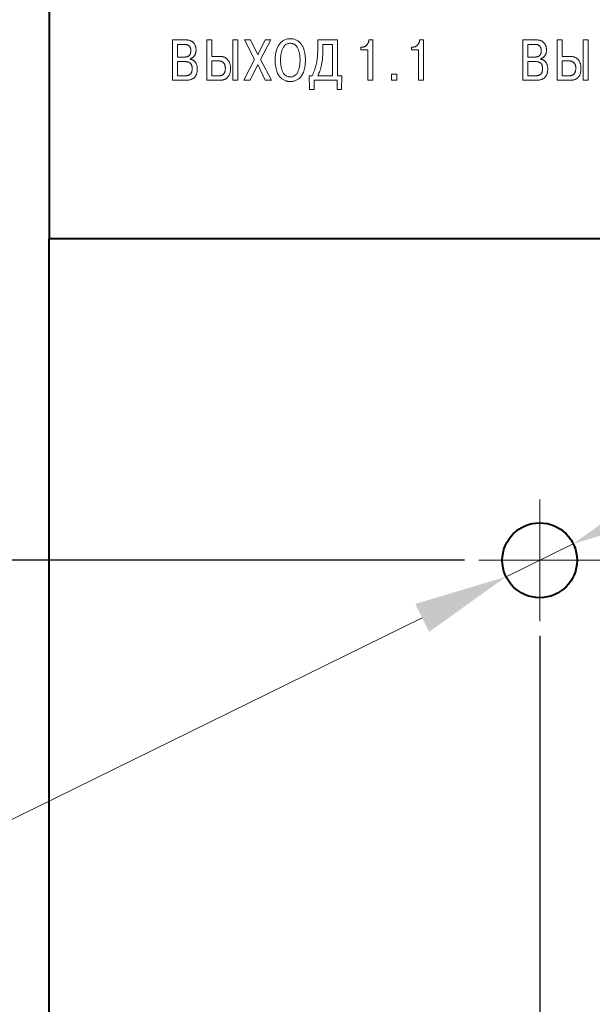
# Model space of a CAD drawing. Header units: millimetres. Extents: x 2146 to 2591, y 1129 to 1436.
# Tile 8 of 15: x 2198 to 2223, y 1311 to 1353. Entities that reach past the tile are written whole.
import ezdxf

# ---------------------------------------------------------------- set-up
doc = ezdxf.new("R2010")
doc.units = ezdxf.units.MM
doc.linetypes.add('ACAD_ISO05W100', pattern=[33, 24, -3, 0, -3, 0, -3])
doc.linetypes.add('CENTER', pattern=[10.16, 6.35, -1.27, 1.27, -1.27])
for name, color, linetype, lineweight in [('main', 5, 'Continuous', 40), ('size', 7, 'Continuous', 13), ('text', 7, 'Continuous', 18), ('ОСЕВЫЕ', 1, 'CENTER', 15)]:
    doc.layers.add(name, color=color, linetype=linetype, lineweight=lineweight)
doc.styles.add('K5_TEXTSTYLE', font='win_eskd.shx', dxfattribs={"width": 0.8, "oblique": 15, "height": 3.5})
doc.dimstyles.new('ISO-25', dxfattribs={"dimtxt": 3.5, "dimasz": 4, "dimexe": 1.25, "dimexo": 0.625, "dimgap": 1, "dimtad": 1, "dimdec": 1, "dimrnd": 0.5, "dimtxsty": 'K5_TEXTSTYLE', "dimcen": 0, "dimclrd": 256, "dimclrt": 256, "dimadec": 0, "dimazin": 2, "dimtfac": 1, "dimtdec": 1, "dimtmove": 0, "dimatfit": 1, "dimfxl": 1, "dimlwd": -1, "dimarcsym": 2})
doc.dimstyles.get("Standard").update_dxf_attribs({"dimtxt": 3.5, "dimasz": 4, "dimexe": 1.25, "dimexo": 0.0625, "dimgap": 1, "dimtad": 1, "dimtoh": 1, "dimdec": 1, "dimrnd": 0.5, "dimtxsty": 'K5_TEXTSTYLE', "dimcen": 0.09, "dimclrd": 256, "dimclrt": 256, "dimadec": 0, "dimazin": 2, "dimtfac": 1, "dimtdec": 1, "dimtmove": 1, "dimatfit": 1, "dimfxl": 1, "dimtolj": 1, "dimtzin": 0, "dimlwd": -1, "dimlwe": -1, "dimarcsym": 0})

# ---------------------------------------------------------------- blocks, each defined once
blk = doc.blocks.new('*D8')
at = {"layer": 'Defpoints', "color": 0}
for p in [(2200.619, 1365.702), (2177.619, 1275.702), (2200.619, 1275.702)]:
    blk.add_point(p, dxfattribs=at)
at = {"layer": 'size', "color": 0, "lineweight": -2}
for p, q in [((2199.994, 1365.702), (2176.369, 1365.702)), ((2199.994, 1275.702), (2176.369, 1275.702))]:
    blk.add_line(p, q, dxfattribs=at)
at = {"layer": 'size'}
blk.add_line((2177.619, 1361.702), (2177.619, 1279.702), dxfattribs=at)
for points in [[(2178.286, 1361.702), (2176.952, 1361.702), (2177.619, 1365.702)], [(2176.952, 1279.702), (2178.286, 1279.702), (2177.619, 1275.702)]]:
    blk.add_solid(points, dxfattribs=at)
at = {"layer": 'size', "linetype": 'ACAD_ISO05W100', "insert": (2174.768, 1320.702), "char_height": 3.5, "attachment_point": 5, "rotation": 90, "style": 'K5_TEXTSTYLE'}
blk.add_mtext('90', dxfattribs=at)
blk = doc.blocks.new('*D28')
at = {"layer": 'Defpoints', "color": 0, "transparency": 16777216}
for p in [(2199.619, 1329.702), (2220.619, 1327.102), (2199.619, 1250.702)]:
    blk.add_point(p, dxfattribs=at)
at = {"layer": 'size', "color": 0, "lineweight": -2, "transparency": 16777216}
for p, q in [((2199.619, 1329.077), (2199.619, 1249.452)), ((2220.619, 1326.477), (2220.619, 1249.452))]:
    blk.add_line(p, q, dxfattribs=at)
at = {"layer": 'size', "transparency": 16777216}
blk.add_line((2216.619, 1250.702), (2203.619, 1250.702), dxfattribs=at)
for points in [[(2203.619, 1251.368), (2203.619, 1250.035), (2199.619, 1250.702)], [(2216.619, 1250.035), (2216.619, 1251.368), (2220.619, 1250.702)]]:
    blk.add_solid(points, dxfattribs=at)
at = {"layer": 'size', "linetype": 'ACAD_ISO05W100', "transparency": 16777216, "insert": (2210.119, 1253.587), "char_height": 3.5, "attachment_point": 5, "style": 'K5_TEXTSTYLE'}
blk.add_mtext('21', dxfattribs=at)
blk = doc.blocks.new('*D29')
at = {"layer": 'Defpoints', "color": 0, "transparency": 16777216}
for p in [(2189.619, 1365.702), (2200.619, 1365.702), (2218.019, 1329.702)]:
    blk.add_point(p, dxfattribs=at)
at = {"layer": 'size', "color": 0, "lineweight": -2, "transparency": 16777216}
for p, q in [((2199.994, 1365.702), (2188.369, 1365.702)), ((2217.394, 1329.702), (2188.369, 1329.702))]:
    blk.add_line(p, q, dxfattribs=at)
at = {"layer": 'size', "transparency": 16777216}
blk.add_line((2189.619, 1333.702), (2189.619, 1361.702), dxfattribs=at)
for points in [[(2190.286, 1361.702), (2188.952, 1361.702), (2189.619, 1365.702)], [(2188.952, 1333.702), (2190.286, 1333.702), (2189.619, 1329.702)]]:
    blk.add_solid(points, dxfattribs=at)
at = {"layer": 'size', "linetype": 'ACAD_ISO05W100', "transparency": 16777216, "insert": (2186.695, 1347.702), "char_height": 3.5, "attachment_point": 5, "rotation": 90, "style": 'K5_TEXTSTYLE'}
blk.add_mtext('36', dxfattribs=at)
blk = doc.blocks.new('*D30')
at = {"layer": 'Defpoints', "color": 0}
for p in [(2222.056, 1330.406), (2219.182, 1328.998)]:
    blk.add_point(p, dxfattribs=at)
at = {"layer": 'size'}
for p, q in [((2225.648, 1332.166), (2229.24, 1333.926)), ((2222.056, 1330.406), (2219.182, 1328.998)), ((2195.532, 1317.408), (2215.59, 1327.238)), ((2186.325, 1317.408), (2195.532, 1317.408))]:
    blk.add_line(p, q, dxfattribs=at)
for points in [[(2225.354, 1332.765), (2225.941, 1331.567), (2222.056, 1330.406)], [(2215.884, 1326.639), (2215.297, 1327.836), (2219.182, 1328.998)]]:
    blk.add_solid(points, dxfattribs=at)
at = {"layer": 'size', "linetype": 'ACAD_ISO05W100', "insert": (2190.429, 1320.644), "char_height": 3.5, "attachment_point": 5, "style": 'K5_TEXTSTYLE'}
blk.add_mtext('{\\Q0;%%c}3,2', dxfattribs=at)
blk = doc.blocks.new('*D31')
at = {"layer": 'Defpoints', "color": 0, "transparency": 16777216}
for p in [(2220.619, 1327.102), (2250.619, 1327.102), (2250.619, 1250.702)]:
    blk.add_point(p, dxfattribs=at)
at = {"layer": 'size', "color": 0, "lineweight": -2, "transparency": 16777216}
for p, q in [((2220.619, 1326.477), (2220.619, 1249.452)), ((2250.619, 1326.477), (2250.619, 1249.452))]:
    blk.add_line(p, q, dxfattribs=at)
at = {"layer": 'size', "transparency": 16777216}
blk.add_line((2224.619, 1250.702), (2246.619, 1250.702), dxfattribs=at)
for points in [[(2224.619, 1251.368), (2224.619, 1250.035), (2220.619, 1250.702)], [(2246.619, 1250.035), (2246.619, 1251.368), (2250.619, 1250.702)]]:
    blk.add_solid(points, dxfattribs=at)
at = {"layer": 'size', "linetype": 'ACAD_ISO05W100', "transparency": 16777216, "insert": (2235.619, 1253.524), "char_height": 3.5, "attachment_point": 5, "style": 'K5_TEXTSTYLE'}
blk.add_mtext('30', dxfattribs=at)

msp = doc.modelspace()

# ---------------------------------------------------------------- linework, layer by layer
at = {"layer": 'main'}
for p in [(2199.619, 1354.452), (2199.619, 1297.952), (2271.619, 1343.452)]:
    msp.add_line(p, (2199.619, 1343.452), dxfattribs=at)
msp.add_circle((2220.619, 1329.702), 1.6, dxfattribs=at)
at = {"layer": 'text'}
for p, q in [((2205.47, 1351.953), (2204.897, 1351.953)), ((2204.897, 1351.953), (2204.897, 1350.225)), ((2205.525, 1351.951), (2205.47, 1351.953)), ((2206.586, 1351.953), (2206.366, 1351.953)), ((2206.366, 1351.953), (2206.366, 1350.225)), ((2206.586, 1351.25), (2206.586, 1351.953)), ((2207.7, 1351.953), (2207.48, 1351.953)), ((2207.48, 1351.953), (2207.48, 1350.225)), ((2207.7, 1350.225), (2207.7, 1351.953)), ((2208.24, 1351.953), (2207.981, 1351.953)), ((2207.981, 1351.953), (2208.418, 1351.109)), ((2208.552, 1351.314), (2208.24, 1351.953)), ((2208.868, 1351.953), (2208.552, 1351.314)), ((2208.675, 1351.114), (2209.107, 1351.953)), ((2209.107, 1351.953), (2208.868, 1351.953)), ((2211.966, 1351.953), (2211.119, 1351.953)), ((2211.119, 1351.953), (2211.119, 1351.598)), ((2211.966, 1350.42), (2211.966, 1351.953)), ((2213.48, 1351.953), (2213.312, 1351.953)), ((2213.48, 1350.225), (2213.48, 1351.953)), ((2215.65, 1351.953), (2215.482, 1351.953)), ((2215.65, 1350.225), (2215.65, 1351.953)), ((2220.47, 1351.953), (2219.897, 1351.953)), ((2219.897, 1351.953), (2219.897, 1350.225)), ((2220.525, 1351.951), (2220.47, 1351.953)), ((2221.586, 1351.953), (2221.366, 1351.953)), ((2221.366, 1351.953), (2221.366, 1350.225)), ((2221.586, 1351.25), (2221.586, 1351.953)), ((2222.7, 1351.953), (2222.48, 1351.953)), ((2222.48, 1351.953), (2222.48, 1350.225)), ((2222.7, 1350.225), (2222.7, 1351.953)), ((2205.117, 1351.758), (2205.117, 1351.22)), ((2205.431, 1351.758), (2205.117, 1351.758)), ((2211.339, 1351.543), (2211.338, 1351.436)), ((2211.746, 1351.758), (2211.339, 1351.758)), ((2211.339, 1351.758), (2211.339, 1351.543)), ((2211.746, 1350.42), (2211.746, 1351.758)), ((2213.021, 1351.645), (2212.959, 1351.645)), ((2212.959, 1351.645), (2212.959, 1351.524)), ((2212.959, 1351.524), (2213.26, 1351.524)), ((2213.05, 1351.646), (2213.021, 1351.645)), ((2213.26, 1351.524), (2213.26, 1350.225)), ((2215.191, 1351.645), (2215.129, 1351.645)), ((2215.129, 1351.645), (2215.129, 1351.524)), ((2215.129, 1351.524), (2215.43, 1351.524)), ((2215.22, 1351.646), (2215.191, 1351.645)), ((2215.43, 1351.524), (2215.43, 1350.225)), ((2220.117, 1351.758), (2220.117, 1351.22)), ((2220.431, 1351.758), (2220.117, 1351.758)), ((2205.117, 1351.22), (2205.423, 1351.22)), ((2205.423, 1351.22), (2205.457, 1351.221)), ((2205.653, 1351.134), (2205.653, 1351.146)), ((2205.677, 1351.128), (2205.653, 1351.134)), ((2206.92, 1351.25), (2206.586, 1351.25)), ((2206.586, 1351.054), (2206.586, 1350.42)), ((2206.875, 1351.054), (2206.586, 1351.054)), ((2206.973, 1351.247), (2206.92, 1351.25)), ((2208.418, 1351.109), (2207.959, 1350.225)), ((2209.137, 1350.225), (2208.675, 1351.114)), ((2220.117, 1351.22), (2220.423, 1351.22)), ((2220.423, 1351.22), (2220.457, 1351.221)), ((2220.653, 1351.134), (2220.653, 1351.146)), ((2220.677, 1351.128), (2220.653, 1351.134)), ((2221.92, 1351.25), (2221.586, 1351.25)), ((2221.875, 1351.054), (2221.586, 1351.054)), ((2221.586, 1351.054), (2221.586, 1350.42)), ((2221.973, 1351.247), (2221.92, 1351.25)), ((2205.117, 1351.025), (2205.117, 1350.42)), ((2205.436, 1351.025), (2205.117, 1351.025)), ((2208.223, 1350.225), (2208.549, 1350.904)), ((2208.549, 1350.904), (2208.873, 1350.225)), ((2220.117, 1351.025), (2220.117, 1350.42)), ((2220.436, 1351.025), (2220.117, 1351.025)), ((2204.897, 1350.225), (2205.451, 1350.225)), ((2205.117, 1350.42), (2205.436, 1350.42)), ((2205.436, 1350.42), (2205.461, 1350.42)), ((2206.366, 1350.225), (2206.92, 1350.225)), ((2206.586, 1350.42), (2206.892, 1350.42)), ((2206.892, 1350.42), (2206.907, 1350.42)), ((2207.48, 1350.225), (2207.7, 1350.225)), ((2207.959, 1350.225), (2208.223, 1350.225)), ((2208.873, 1350.225), (2209.137, 1350.225)), ((2210.875, 1350.42), (2210.751, 1350.42)), ((2210.751, 1350.42), (2210.766, 1349.834)), ((2210.903, 1350.474), (2210.875, 1350.42)), ((2210.964, 1349.834), (2210.964, 1350.225)), ((2210.964, 1350.225), (2211.944, 1350.225)), ((2211.119, 1350.42), (2211.746, 1350.42)), ((2211.944, 1350.225), (2211.944, 1349.834)), ((2212.156, 1350.42), (2211.966, 1350.42)), ((2212.141, 1349.834), (2212.156, 1350.42)), ((2213.26, 1350.225), (2213.48, 1350.225)), ((2214.5, 1350.494), (2214.272, 1350.494)), ((2214.272, 1350.494), (2214.272, 1350.225)), ((2214.272, 1350.225), (2214.5, 1350.225)), ((2214.5, 1350.225), (2214.5, 1350.494)), ((2215.43, 1350.225), (2215.65, 1350.225)), ((2219.897, 1350.225), (2220.451, 1350.225)), ((2220.117, 1350.42), (2220.436, 1350.42)), ((2220.436, 1350.42), (2220.461, 1350.42)), ((2221.366, 1350.225), (2221.92, 1350.225)), ((2221.586, 1350.42), (2221.892, 1350.42)), ((2221.892, 1350.42), (2221.907, 1350.42)), ((2222.48, 1350.225), (2222.7, 1350.225)), ((2210.766, 1349.834), (2210.964, 1349.834)), ((2211.944, 1349.834), (2212.141, 1349.834))]:
    msp.add_line(p, q, dxfattribs=at)
for points, knots in [([(2205.653, 1351.146), (2205.663, 1351.149), (2205.683, 1351.154), (2205.712, 1351.166), (2205.739, 1351.18), (2205.763, 1351.197), (2205.787, 1351.215), (2205.808, 1351.235), (2205.827, 1351.257), (2205.844, 1351.281), (2205.859, 1351.306), (2205.873, 1351.333), (2205.884, 1351.361), (2205.893, 1351.39), (2205.901, 1351.42), (2205.906, 1351.451), (2205.909, 1351.482), (2205.91, 1351.519), (2205.909, 1351.561), (2205.904, 1351.606), (2205.896, 1351.65), (2205.884, 1351.691), (2205.869, 1351.73), (2205.85, 1351.767), (2205.829, 1351.8), (2205.803, 1351.831), (2205.774, 1351.859), (2205.741, 1351.883), (2205.705, 1351.904), (2205.665, 1351.922), (2205.621, 1351.936), (2205.574, 1351.946), (2205.542, 1351.949), (2205.525, 1351.951)], [0, 0, 0, 0, 0.027804, 0.054822, 0.081341, 0.107421, 0.133344, 0.159035, 0.184787, 0.210637, 0.23654, 0.262818, 0.289281, 0.316043, 0.343052, 0.370441, 0.39803, 0.426104, 0.467907, 0.508346, 0.547197, 0.584979, 0.621488, 0.657288, 0.692494, 0.727655, 0.762561, 0.79838, 0.83504, 0.873239, 0.913131, 0.955245, 1, 1, 1, 1]), ([(2209.297, 1351.089), (2209.297, 1351.036), (2209.301, 1350.936), (2209.318, 1350.796), (2209.345, 1350.674), (2209.38, 1350.569), (2209.423, 1350.48), (2209.472, 1350.405), (2209.524, 1350.343), (2209.579, 1350.293), (2209.636, 1350.254), (2209.692, 1350.225), (2209.746, 1350.203), (2209.797, 1350.189), (2209.844, 1350.18), (2209.884, 1350.175), (2209.917, 1350.173), (2209.944, 1350.172), (2209.972, 1350.173), (2210.004, 1350.175), (2210.045, 1350.18), (2210.091, 1350.189), (2210.142, 1350.203), (2210.197, 1350.225), (2210.253, 1350.254), (2210.309, 1350.293), (2210.364, 1350.343), (2210.417, 1350.405), (2210.466, 1350.48), (2210.508, 1350.569), (2210.544, 1350.674), (2210.571, 1350.796), (2210.588, 1350.936), (2210.592, 1351.066), (2210.59, 1351.179), (2210.583, 1351.268), (2210.572, 1351.354), (2210.556, 1351.438), (2210.535, 1351.518), (2210.509, 1351.593), (2210.478, 1351.664), (2210.441, 1351.73), (2210.4, 1351.791), (2210.352, 1351.845), (2210.299, 1351.892), (2210.24, 1351.932), (2210.174, 1351.964), (2210.103, 1351.988), (2210.026, 1352.002), (2209.944, 1352.007), (2209.863, 1352.002), (2209.785, 1351.988), (2209.714, 1351.964), (2209.649, 1351.932), (2209.59, 1351.892), (2209.536, 1351.845), (2209.489, 1351.791), (2209.447, 1351.73), (2209.411, 1351.664), (2209.38, 1351.593), (2209.354, 1351.517), (2209.333, 1351.438), (2209.317, 1351.354), (2209.301, 1351.238), (2209.297, 1351.149), (2209.297, 1351.089)], [0, 0, 0, 0, 0.031465, 0.059238, 0.083798, 0.105576, 0.125088, 0.142585, 0.158519, 0.173096, 0.186642, 0.199165, 0.210754, 0.221264, 0.230694, 0.238798, 0.245389, 0.250183, 0.255038, 0.261628, 0.269752, 0.279163, 0.28973, 0.301282, 0.313804, 0.327318, 0.341925, 0.357859, 0.375355, 0.39485, 0.416641, 0.441192, 0.468965, 0.500429, 0.518403, 0.536067, 0.553311, 0.570143, 0.586472, 0.602317, 0.617656, 0.632573, 0.647033, 0.661225, 0.675246, 0.689313, 0.703552, 0.7183, 0.733761, 0.750254, 0.766688, 0.78215, 0.79686, 0.811134, 0.825168, 0.83919, 0.853382, 0.867876, 0.882774, 0.89812, 0.913959, 0.930298, 0.947126, 0.964372, 1, 1, 1, 1]), ([(2213.312, 1351.953), (2213.311, 1351.943), (2213.309, 1351.922), (2213.302, 1351.892), (2213.294, 1351.862), (2213.283, 1351.834), (2213.271, 1351.807), (2213.256, 1351.782), (2213.24, 1351.758), (2213.221, 1351.736), (2213.202, 1351.715), (2213.18, 1351.698), (2213.157, 1351.682), (2213.132, 1351.669), (2213.106, 1351.658), (2213.079, 1351.65), (2213.06, 1351.648), (2213.05, 1351.646)], [0, 0, 0, 0, 0.071939, 0.142998, 0.212982, 0.281936, 0.350035, 0.41729, 0.483574, 0.548896, 0.613637, 0.677699, 0.741309, 0.8051, 0.869153, 0.934076, 1, 1, 1, 1]), ([(2215.482, 1351.953), (2215.481, 1351.943), (2215.479, 1351.922), (2215.472, 1351.892), (2215.464, 1351.862), (2215.453, 1351.834), (2215.441, 1351.807), (2215.426, 1351.782), (2215.41, 1351.758), (2215.391, 1351.736), (2215.372, 1351.715), (2215.35, 1351.698), (2215.327, 1351.682), (2215.302, 1351.669), (2215.276, 1351.658), (2215.249, 1351.65), (2215.23, 1351.648), (2215.22, 1351.646)], [0, 0, 0, 0, 0.071939, 0.142998, 0.212982, 0.281936, 0.350035, 0.41729, 0.483574, 0.548896, 0.613637, 0.677699, 0.741309, 0.8051, 0.869153, 0.934076, 1, 1, 1, 1]), ([(2220.653, 1351.146), (2220.663, 1351.149), (2220.683, 1351.154), (2220.712, 1351.166), (2220.739, 1351.18), (2220.763, 1351.197), (2220.787, 1351.215), (2220.808, 1351.235), (2220.827, 1351.257), (2220.844, 1351.281), (2220.859, 1351.306), (2220.873, 1351.333), (2220.884, 1351.361), (2220.893, 1351.39), (2220.901, 1351.42), (2220.906, 1351.451), (2220.909, 1351.482), (2220.91, 1351.519), (2220.909, 1351.561), (2220.904, 1351.606), (2220.896, 1351.65), (2220.884, 1351.691), (2220.869, 1351.73), (2220.85, 1351.767), (2220.829, 1351.8), (2220.803, 1351.831), (2220.774, 1351.859), (2220.741, 1351.883), (2220.705, 1351.904), (2220.665, 1351.922), (2220.621, 1351.936), (2220.574, 1351.946), (2220.542, 1351.949), (2220.525, 1351.951)], [0, 0, 0, 0, 0.027804, 0.054822, 0.081341, 0.107421, 0.133344, 0.159035, 0.184787, 0.210637, 0.23654, 0.262818, 0.289281, 0.316043, 0.343052, 0.370441, 0.39803, 0.426104, 0.467907, 0.508346, 0.547197, 0.584979, 0.621488, 0.657288, 0.692494, 0.727655, 0.762561, 0.79838, 0.83504, 0.873239, 0.913131, 0.955245, 1, 1, 1, 1]), ([(2205.457, 1351.221), (2205.467, 1351.222), (2205.487, 1351.224), (2205.515, 1351.229), (2205.541, 1351.237), (2205.565, 1351.247), (2205.587, 1351.259), (2205.606, 1351.273), (2205.623, 1351.289), (2205.638, 1351.307), (2205.651, 1351.328), (2205.662, 1351.35), (2205.671, 1351.374), (2205.677, 1351.4), (2205.682, 1351.428), (2205.685, 1351.458), (2205.685, 1351.486), (2205.685, 1351.512), (2205.683, 1351.535), (2205.681, 1351.558), (2205.676, 1351.581), (2205.67, 1351.604), (2205.662, 1351.626), (2205.652, 1351.648), (2205.64, 1351.668), (2205.625, 1351.687), (2205.607, 1351.705), (2205.586, 1351.72), (2205.562, 1351.734), (2205.535, 1351.744), (2205.504, 1351.752), (2205.468, 1351.757), (2205.444, 1351.758), (2205.431, 1351.758)], [0, 0, 0, 0, 0.037434, 0.072605, 0.105376, 0.136623, 0.166454, 0.195443, 0.223991, 0.252479, 0.281451, 0.311358, 0.34247, 0.374996, 0.409396, 0.445667, 0.484103, 0.511463, 0.539487, 0.567899, 0.596729, 0.625393, 0.654313, 0.683032, 0.712121, 0.741287, 0.77138, 0.802676, 0.835931, 0.871311, 0.91015, 0.952775, 1, 1, 1, 1]), ([(2209.527, 1351.089), (2209.527, 1351.052), (2209.529, 1350.996), (2209.535, 1350.92), (2209.542, 1350.86), (2209.552, 1350.8), (2209.565, 1350.74), (2209.582, 1350.682), (2209.602, 1350.626), (2209.627, 1350.573), (2209.656, 1350.523), (2209.69, 1350.479), (2209.729, 1350.441), (2209.774, 1350.409), (2209.825, 1350.386), (2209.883, 1350.371), (2209.944, 1350.366), (2210.006, 1350.371), (2210.063, 1350.386), (2210.114, 1350.409), (2210.159, 1350.441), (2210.199, 1350.479), (2210.233, 1350.523), (2210.262, 1350.572), (2210.286, 1350.626), (2210.307, 1350.682), (2210.323, 1350.74), (2210.336, 1350.8), (2210.346, 1350.86), (2210.354, 1350.92), (2210.358, 1350.978), (2210.361, 1351.035), (2210.362, 1351.09), (2210.361, 1351.147), (2210.358, 1351.207), (2210.352, 1351.268), (2210.344, 1351.329), (2210.334, 1351.39), (2210.319, 1351.449), (2210.302, 1351.507), (2210.281, 1351.562), (2210.256, 1351.614), (2210.226, 1351.662), (2210.192, 1351.704), (2210.153, 1351.741), (2210.109, 1351.771), (2210.059, 1351.793), (2210.003, 1351.807), (2209.944, 1351.812), (2209.885, 1351.807), (2209.829, 1351.793), (2209.78, 1351.771), (2209.735, 1351.741), (2209.696, 1351.704), (2209.662, 1351.662), (2209.633, 1351.614), (2209.607, 1351.562), (2209.587, 1351.507), (2209.569, 1351.449), (2209.555, 1351.39), (2209.544, 1351.329), (2209.536, 1351.268), (2209.531, 1351.207), (2209.528, 1351.147), (2209.527, 1351.108), (2209.527, 1351.089)], [0, 0, 0, 0, 0.029587, 0.045475, 0.061727, 0.078224, 0.094743, 0.111135, 0.127212, 0.142995, 0.158334, 0.173288, 0.187916, 0.202559, 0.217489, 0.233205, 0.250145, 0.267165, 0.282881, 0.297835, 0.312434, 0.327081, 0.342019, 0.357358, 0.373118, 0.389223, 0.405607, 0.422132, 0.438621, 0.454875, 0.470762, 0.485968, 0.500351, 0.515866, 0.531993, 0.548432, 0.565138, 0.581773, 0.598359, 0.614657, 0.630601, 0.646042, 0.661055, 0.675629, 0.689959, 0.704159, 0.718671, 0.733838, 0.750212, 0.766505, 0.781672, 0.79616, 0.810405, 0.824695, 0.839269, 0.854282, 0.869759, 0.885684, 0.901989, 0.918569, 0.935214, 0.951916, 0.968358, 0.984485, 1, 1, 1, 1]), ([(2211.119, 1351.598), (2211.119, 1351.564), (2211.119, 1351.499), (2211.116, 1351.403), (2211.111, 1351.312), (2211.103, 1351.225), (2211.095, 1351.141), (2211.084, 1351.061), (2211.071, 1350.985), (2211.056, 1350.912), (2211.04, 1350.842), (2211.021, 1350.775), (2211.001, 1350.71), (2210.979, 1350.648), (2210.956, 1350.588), (2210.93, 1350.53), (2210.912, 1350.493), (2210.903, 1350.474)], [0, 0, 0, 0, 0.086771, 0.169511, 0.248777, 0.324457, 0.397096, 0.46668, 0.533603, 0.598001, 0.660278, 0.720505, 0.778981, 0.835839, 0.891526, 0.946162, 1, 1, 1, 1]), ([(2220.457, 1351.221), (2220.467, 1351.222), (2220.487, 1351.224), (2220.515, 1351.229), (2220.541, 1351.237), (2220.565, 1351.247), (2220.587, 1351.259), (2220.606, 1351.273), (2220.623, 1351.289), (2220.638, 1351.307), (2220.651, 1351.328), (2220.662, 1351.35), (2220.671, 1351.374), (2220.677, 1351.4), (2220.682, 1351.428), (2220.685, 1351.458), (2220.685, 1351.486), (2220.685, 1351.512), (2220.683, 1351.535), (2220.681, 1351.558), (2220.676, 1351.581), (2220.67, 1351.604), (2220.662, 1351.626), (2220.652, 1351.648), (2220.64, 1351.668), (2220.625, 1351.687), (2220.607, 1351.705), (2220.586, 1351.72), (2220.562, 1351.734), (2220.535, 1351.744), (2220.504, 1351.752), (2220.468, 1351.757), (2220.444, 1351.758), (2220.431, 1351.758)], [0, 0, 0, 0, 0.037434, 0.072605, 0.105376, 0.136623, 0.166454, 0.195443, 0.223991, 0.252479, 0.281451, 0.311358, 0.34247, 0.374996, 0.409396, 0.445667, 0.484103, 0.511463, 0.539487, 0.567899, 0.596729, 0.625393, 0.654313, 0.683032, 0.712121, 0.741287, 0.77138, 0.802676, 0.835931, 0.871311, 0.91015, 0.952775, 1, 1, 1, 1]), ([(2205.451, 1350.225), (2205.472, 1350.225), (2205.514, 1350.226), (2205.574, 1350.232), (2205.629, 1350.242), (2205.68, 1350.256), (2205.727, 1350.273), (2205.769, 1350.295), (2205.808, 1350.32), (2205.841, 1350.35), (2205.871, 1350.382), (2205.896, 1350.419), (2205.918, 1350.459), (2205.935, 1350.502), (2205.949, 1350.548), (2205.958, 1350.598), (2205.963, 1350.651), (2205.965, 1350.706), (2205.963, 1350.76), (2205.957, 1350.811), (2205.947, 1350.857), (2205.934, 1350.899), (2205.918, 1350.937), (2205.899, 1350.971), (2205.878, 1351.001), (2205.856, 1351.027), (2205.832, 1351.05), (2205.807, 1351.07), (2205.781, 1351.087), (2205.755, 1351.101), (2205.728, 1351.112), (2205.703, 1351.122), (2205.685, 1351.126), (2205.677, 1351.128)], [0, 0, 0, 0, 0.047376, 0.091509, 0.132769, 0.171406, 0.207936, 0.242676, 0.276113, 0.308692, 0.340913, 0.373296, 0.406181, 0.440251, 0.475569, 0.51262, 0.55153, 0.592667, 0.633221, 0.670722, 0.705253, 0.737437, 0.767342, 0.795539, 0.82216, 0.847723, 0.871974, 0.895446, 0.918051, 0.93996, 0.960804, 0.980939, 1, 1, 1, 1]), ([(2206.907, 1350.42), (2206.912, 1350.42), (2206.924, 1350.421), (2206.943, 1350.423), (2206.964, 1350.427), (2206.986, 1350.432), (2207.008, 1350.44), (2207.031, 1350.451), (2207.054, 1350.465), (2207.076, 1350.482), (2207.097, 1350.504), (2207.116, 1350.53), (2207.132, 1350.561), (2207.146, 1350.597), (2207.156, 1350.639), (2207.163, 1350.686), (2207.165, 1350.733), (2207.164, 1350.774), (2207.16, 1350.809), (2207.154, 1350.841), (2207.146, 1350.872), (2207.135, 1350.9), (2207.122, 1350.926), (2207.107, 1350.95), (2207.09, 1350.972), (2207.07, 1350.991), (2207.048, 1351.008), (2207.024, 1351.022), (2206.999, 1351.034), (2206.97, 1351.043), (2206.941, 1351.049), (2206.909, 1351.053), (2206.887, 1351.054), (2206.875, 1351.054)], [0, 0, 0, 0, 0.017625, 0.037869, 0.060041, 0.084034, 0.109326, 0.135956, 0.163963, 0.193366, 0.224735, 0.258344, 0.295013, 0.335237, 0.380183, 0.430392, 0.487123, 0.525489, 0.562033, 0.596728, 0.629955, 0.661558, 0.692136, 0.721741, 0.750881, 0.779339, 0.808251, 0.837358, 0.867387, 0.898204, 0.930485, 0.964251, 1, 1, 1, 1]), ([(2206.92, 1350.225), (2206.932, 1350.225), (2206.958, 1350.225), (2206.998, 1350.229), (2207.037, 1350.235), (2207.077, 1350.244), (2207.117, 1350.257), (2207.156, 1350.274), (2207.193, 1350.294), (2207.229, 1350.32), (2207.262, 1350.35), (2207.293, 1350.386), (2207.32, 1350.428), (2207.343, 1350.476), (2207.362, 1350.529), (2207.376, 1350.59), (2207.385, 1350.658), (2207.387, 1350.726), (2207.385, 1350.79), (2207.379, 1350.847), (2207.369, 1350.9), (2207.355, 1350.95), (2207.338, 1350.996), (2207.317, 1351.039), (2207.292, 1351.078), (2207.263, 1351.114), (2207.231, 1351.145), (2207.196, 1351.173), (2207.157, 1351.196), (2207.116, 1351.216), (2207.071, 1351.23), (2207.023, 1351.242), (2206.99, 1351.245), (2206.973, 1351.247)], [0, 0, 0, 0, 0.02517, 0.051091, 0.077608, 0.104539, 0.131922, 0.159527, 0.187641, 0.21625, 0.245783, 0.276496, 0.308857, 0.34341, 0.380708, 0.421441, 0.466096, 0.515405, 0.554711, 0.592176, 0.627738, 0.661705, 0.694162, 0.725452, 0.755704, 0.785509, 0.814683, 0.843989, 0.87344, 0.903596, 0.934447, 0.966606, 1, 1, 1, 1]), ([(2211.338, 1351.436), (2211.337, 1351.402), (2211.335, 1351.336), (2211.33, 1351.241), (2211.322, 1351.151), (2211.312, 1351.066), (2211.301, 1350.987), (2211.288, 1350.913), (2211.273, 1350.843), (2211.258, 1350.777), (2211.24, 1350.716), (2211.223, 1350.658), (2211.203, 1350.605), (2211.184, 1350.554), (2211.163, 1350.507), (2211.142, 1350.462), (2211.127, 1350.434), (2211.119, 1350.42)], [0, 0, 0, 0, 0.096624, 0.187812, 0.273643, 0.354607, 0.430884, 0.502882, 0.570654, 0.634769, 0.695436, 0.752781, 0.807145, 0.858853, 0.908071, 0.95506, 1, 1, 1, 1]), ([(2220.451, 1350.225), (2220.472, 1350.225), (2220.514, 1350.226), (2220.574, 1350.232), (2220.629, 1350.242), (2220.68, 1350.256), (2220.727, 1350.273), (2220.769, 1350.295), (2220.808, 1350.32), (2220.841, 1350.35), (2220.871, 1350.382), (2220.896, 1350.419), (2220.918, 1350.459), (2220.935, 1350.502), (2220.949, 1350.548), (2220.958, 1350.598), (2220.963, 1350.651), (2220.965, 1350.706), (2220.963, 1350.76), (2220.957, 1350.811), (2220.947, 1350.857), (2220.934, 1350.899), (2220.918, 1350.937), (2220.899, 1350.971), (2220.878, 1351.001), (2220.856, 1351.027), (2220.832, 1351.05), (2220.807, 1351.07), (2220.781, 1351.087), (2220.755, 1351.101), (2220.728, 1351.112), (2220.703, 1351.122), (2220.685, 1351.126), (2220.677, 1351.128)], [0, 0, 0, 0, 0.047376, 0.091509, 0.132769, 0.171406, 0.207936, 0.242676, 0.276113, 0.308692, 0.340913, 0.373296, 0.406181, 0.440251, 0.475569, 0.51262, 0.55153, 0.592667, 0.633221, 0.670722, 0.705253, 0.737437, 0.767342, 0.795539, 0.82216, 0.847723, 0.871974, 0.895446, 0.918051, 0.93996, 0.960804, 0.980939, 1, 1, 1, 1]), ([(2221.907, 1350.42), (2221.912, 1350.42), (2221.924, 1350.421), (2221.943, 1350.423), (2221.964, 1350.427), (2221.986, 1350.432), (2222.008, 1350.44), (2222.031, 1350.451), (2222.054, 1350.465), (2222.076, 1350.482), (2222.097, 1350.504), (2222.116, 1350.53), (2222.132, 1350.561), (2222.146, 1350.597), (2222.156, 1350.639), (2222.163, 1350.686), (2222.165, 1350.733), (2222.164, 1350.774), (2222.16, 1350.809), (2222.154, 1350.841), (2222.146, 1350.872), (2222.135, 1350.9), (2222.122, 1350.926), (2222.107, 1350.95), (2222.09, 1350.972), (2222.07, 1350.991), (2222.048, 1351.008), (2222.024, 1351.022), (2221.999, 1351.034), (2221.97, 1351.043), (2221.941, 1351.049), (2221.909, 1351.053), (2221.887, 1351.054), (2221.875, 1351.054)], [0, 0, 0, 0, 0.017625, 0.037869, 0.060041, 0.084034, 0.109326, 0.135956, 0.163963, 0.193366, 0.224735, 0.258344, 0.295013, 0.335237, 0.380183, 0.430392, 0.487123, 0.525489, 0.562033, 0.596728, 0.629955, 0.661558, 0.692136, 0.721741, 0.750881, 0.779339, 0.808251, 0.837358, 0.867387, 0.898204, 0.930485, 0.964251, 1, 1, 1, 1]), ([(2221.92, 1350.225), (2221.932, 1350.225), (2221.958, 1350.225), (2221.998, 1350.229), (2222.037, 1350.235), (2222.077, 1350.244), (2222.117, 1350.257), (2222.156, 1350.274), (2222.193, 1350.294), (2222.229, 1350.32), (2222.262, 1350.35), (2222.293, 1350.386), (2222.32, 1350.428), (2222.343, 1350.476), (2222.362, 1350.529), (2222.376, 1350.59), (2222.385, 1350.658), (2222.387, 1350.726), (2222.385, 1350.79), (2222.379, 1350.847), (2222.369, 1350.9), (2222.355, 1350.95), (2222.338, 1350.996), (2222.317, 1351.039), (2222.292, 1351.078), (2222.263, 1351.114), (2222.231, 1351.145), (2222.196, 1351.173), (2222.157, 1351.196), (2222.116, 1351.216), (2222.071, 1351.23), (2222.023, 1351.242), (2221.99, 1351.245), (2221.973, 1351.247)], [0, 0, 0, 0, 0.02517, 0.051091, 0.077608, 0.104539, 0.131922, 0.159527, 0.187641, 0.21625, 0.245783, 0.276496, 0.308857, 0.34341, 0.380708, 0.421441, 0.466096, 0.515405, 0.554711, 0.592176, 0.627738, 0.661705, 0.694162, 0.725452, 0.755704, 0.785509, 0.814683, 0.843989, 0.87344, 0.903596, 0.934447, 0.966606, 1, 1, 1, 1]), ([(2205.461, 1350.42), (2205.47, 1350.42), (2205.487, 1350.421), (2205.513, 1350.424), (2205.539, 1350.428), (2205.565, 1350.434), (2205.591, 1350.443), (2205.615, 1350.454), (2205.639, 1350.468), (2205.661, 1350.485), (2205.681, 1350.506), (2205.699, 1350.531), (2205.714, 1350.561), (2205.726, 1350.595), (2205.735, 1350.634), (2205.741, 1350.678), (2205.742, 1350.722), (2205.742, 1350.763), (2205.738, 1350.799), (2205.733, 1350.832), (2205.724, 1350.862), (2205.714, 1350.889), (2205.701, 1350.914), (2205.686, 1350.936), (2205.668, 1350.955), (2205.648, 1350.972), (2205.625, 1350.987), (2205.6, 1350.999), (2205.572, 1351.009), (2205.541, 1351.016), (2205.509, 1351.021), (2205.473, 1351.024), (2205.449, 1351.025), (2205.436, 1351.025)], [0, 0, 0, 0, 0.026601, 0.053713, 0.080969, 0.108469, 0.136051, 0.163748, 0.191705, 0.22038, 0.250101, 0.281536, 0.315387, 0.352268, 0.39313, 0.438626, 0.489739, 0.529192, 0.565823, 0.599885, 0.631784, 0.661505, 0.690018, 0.717443, 0.744562, 0.771459, 0.799054, 0.827702, 0.857925, 0.889943, 0.924157, 0.960647, 1, 1, 1, 1]), ([(2220.461, 1350.42), (2220.47, 1350.42), (2220.487, 1350.421), (2220.513, 1350.424), (2220.539, 1350.428), (2220.565, 1350.434), (2220.591, 1350.443), (2220.615, 1350.454), (2220.639, 1350.468), (2220.661, 1350.485), (2220.681, 1350.506), (2220.699, 1350.531), (2220.714, 1350.561), (2220.726, 1350.595), (2220.735, 1350.634), (2220.741, 1350.678), (2220.742, 1350.722), (2220.742, 1350.763), (2220.738, 1350.799), (2220.733, 1350.832), (2220.724, 1350.862), (2220.714, 1350.889), (2220.701, 1350.914), (2220.686, 1350.936), (2220.668, 1350.955), (2220.648, 1350.972), (2220.625, 1350.987), (2220.6, 1350.999), (2220.572, 1351.009), (2220.541, 1351.016), (2220.509, 1351.021), (2220.473, 1351.024), (2220.449, 1351.025), (2220.436, 1351.025)], [0, 0, 0, 0, 0.026601, 0.053713, 0.080969, 0.108469, 0.136051, 0.163748, 0.191705, 0.22038, 0.250101, 0.281536, 0.315387, 0.352268, 0.39313, 0.438626, 0.489739, 0.529192, 0.565823, 0.599885, 0.631784, 0.661505, 0.690018, 0.717443, 0.744562, 0.771459, 0.799054, 0.827702, 0.857925, 0.889943, 0.924157, 0.960647, 1, 1, 1, 1])]:
    msp.add_open_spline(points, degree=3, knots=knots, dxfattribs=at)
at = {"layer": 'ОСЕВЫЕ'}
for p, q in [((2220.619, 1327.102), (2220.619, 1332.302)), ((2218.019, 1329.702), (2223.219, 1329.702))]:
    msp.add_line(p, q, dxfattribs=at)

# ---------------------------------------------------------------- dimensions: what is measured, and where the dimension line sits
at = {"layer": 'size'}
dim = msp.add_linear_dim(base=(2177.619, 1275.702), p1=(2200.619, 1365.702), p2=(2200.619, 1275.702), angle=90, dimstyle='ISO-25', dxfattribs=at)
dim.commit()
dim.dimension.update_dxf_attribs({"geometry": '*D8', "text_midpoint": (2174.768, 1320.702)})
for base, p1, p2, angle, picture, middle in [((2189.619, 1365.702), (2218.019, 1329.702), (2200.619, 1365.702), 90, '*D29', (2186.695, 1347.702)), ((2199.619, 1250.702), (2220.619, 1327.102), (2199.619, 1329.702), 180, '*D28', (2210.119, 1253.587))]:
    dim = msp.add_linear_dim(base=base, p1=p1, p2=p2, angle=angle, dimstyle='ISO-25', override={"dimlfac": 1, "dimtxsty": 'K5_TEXTSTYLE', "dimsah": 1, "dimtolj": 0}, dxfattribs=at)
    dim.commit()
    dim.dimension.update_dxf_attribs({"geometry": picture, "text_midpoint": middle})
dim = msp.add_diameter_dim_2p(p1=(2222.056, 1330.406), p2=(2219.182, 1328.998), text='{\\Q0;%%c}3,2', dimstyle='Standard', override={"dimlfac": 1, "dimtxsty": 'K5_TEXTSTYLE', "dimsah": 1, "dimse1": 1, "dimse2": 1, "dimtmove": 1, "dimtolj": 0}, dxfattribs=at)
dim.commit()
dim.dimension.update_dxf_attribs({"geometry": '*D30', "text_midpoint": (2195.532, 1317.408), "dimtype": 163})
dim = msp.add_linear_dim(base=(2250.619, 1250.702), p1=(2220.619, 1327.102), p2=(2250.619, 1327.102), dimstyle='ISO-25', override={"dimlfac": 1, "dimtxsty": 'K5_TEXTSTYLE', "dimsah": 1, "dimtolj": 0}, dxfattribs=at)
dim.commit()
dim.dimension.update_dxf_attribs({"geometry": '*D31', "text_midpoint": (2235.619, 1253.524)})

doc.saveas('drawing.dxf')
